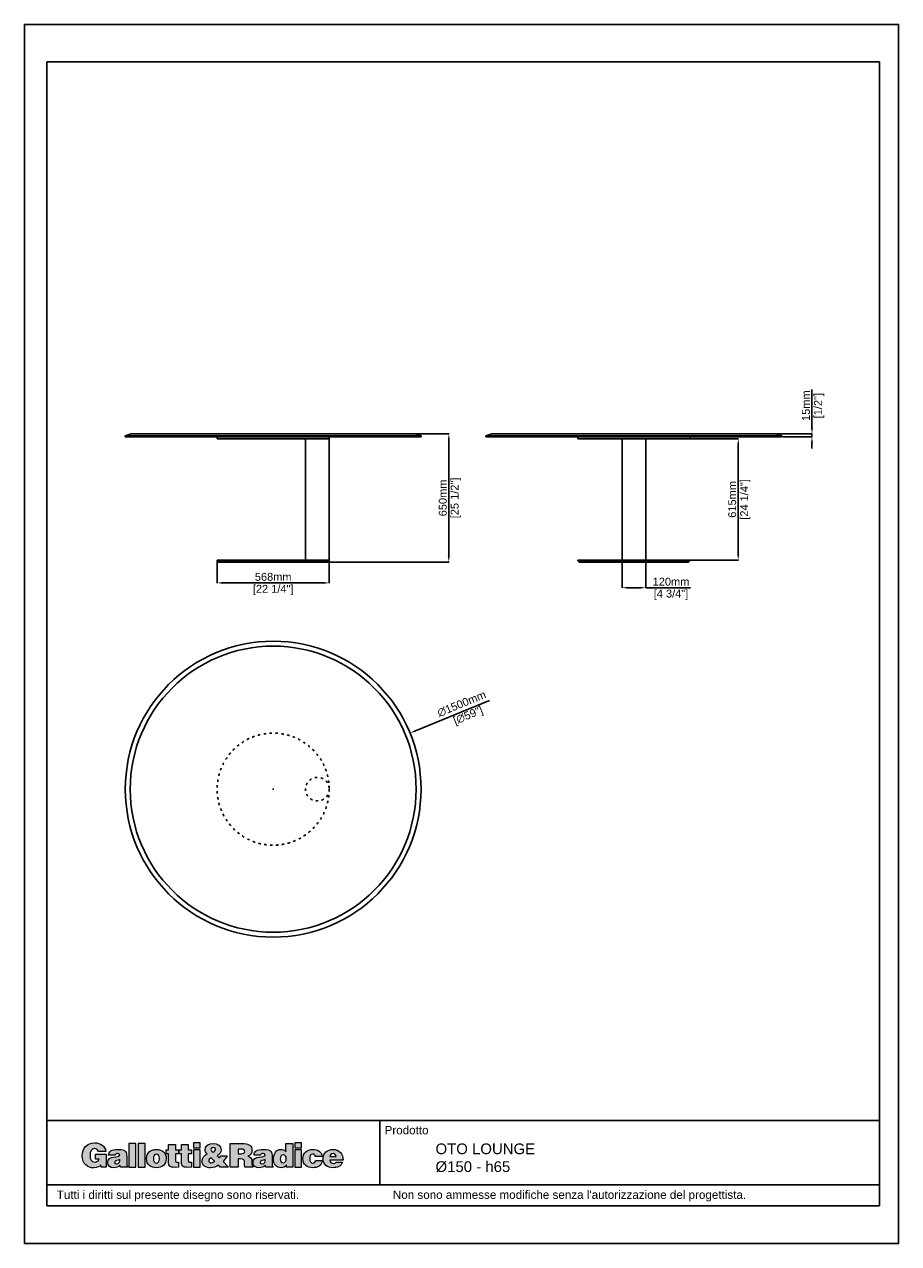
# Model space of a CAD drawing. Header units: millimetres. Extents: x 26359 to 57681, y -662 to 5519.
# Tile 6 of 6: x 53247 to 57681, y -662 to 5519. Entities that reach past the tile are written whole.
import ezdxf

# ---------------------------------------------------------------- set-up
doc = ezdxf.new("R2010")
doc.units = ezdxf.units.MM
doc.linetypes.add('ACAD_ISO03W100', pattern=[30, 12, -18])
doc.layers.add('Livello 1', color=7, linetype='Continuous')
doc.layers.add('QUOTE', color=252, linetype='Continuous', lineweight=5)
doc.styles.get("Standard").update_dxf_attribs({"font": 'arial.ttf'})
doc.dimstyles.new('PRODOTTI', dxfattribs={"dimtxt": 40, "dimasz": 30, "dimexe": 1.25, "dimexo": 5, "dimgap": 10, "dimtad": 1, "dimzin": 12, "dimtxsty": 'Standard', "dimcen": 2.5, "dimclrd": 252, "dimclre": 252, "dimclrt": 252, "dimadec": 0, "dimazin": 3, "dimtfac": 1, "dimtmove": 0, "dimatfit": 3, "dimfxl": 1, "dimtfillclr": 134, "dimarcsym": 0})
doc.dimstyles.new('PRODOTTI_USA_grande', dxfattribs={"dimtxt": 40, "dimasz": 30, "dimexe": 1.25, "dimexo": 5, "dimgap": 10, "dimtad": 1, "dimzin": 12, "dimtxsty": 'Standard', "dimcen": 2.5, "dimclrd": 256, "dimclre": 256, "dimclrt": 256, "dimadec": 0, "dimazin": 3, "dimtfac": 1, "dimtmove": 0, "dimatfit": 3, "dimfxl": 1, "dimarcsym": 0})

# ---------------------------------------------------------------- blocks, each defined once
blk = doc.blocks.new('block 2')
at = {"layer": 'Livello 1', "true_color": 0x1c1c1b}
h = blk.add_hatch(color=250, dxfattribs=at)
h.dxf.hatch_style = 2
edge = h.paths.add_edge_path()
edge.add_spline(control_points=[(28.21, 149.09), (28.21, 149.09), (22.02, 149.09), (22.02, 149.09), (22.02, 149.09), (22.02, 146.1), (22.02, 146.1), (22.02, 146.1), (24.01, 146.1), (24.01, 146.1), (23.78, 145.14), (22.61, 144.51), (21.69, 144.51), (19.41, 144.51), (18.8, 146.29), (18.8, 148.24), (18.8, 150.68), (19.64, 152.29), (21.43, 152.29), (22.59, 152.29), (23.42, 151.67), (23.74, 150.54), (23.74, 150.54), (28.03, 150.54), (28.03, 150.54), (27.48, 153.93), (24.82, 155.66), (21.5, 155.66), (17.04, 155.66), (14.28, 152.63), (14.28, 148.22), (14.28, 143.42), (17.44, 141.14), (20.97, 141.14), (23.13, 141.14), (24.38, 141.94), (25.12, 142.82), (25.12, 142.82), (25.3, 141.46), (25.3, 141.46), (25.3, 141.46), (28.21, 141.46), (28.21, 141.46), (28.21, 141.46), (28.21, 149.09), (28.21, 149.09), (28.21, 149.09), (28.21, 149.09), (28.21, 149.09)], knot_values=[0, 0, 0, 0, 1, 1, 1, 2, 2, 2, 3, 3, 3, 4, 4, 4, 5, 5, 5, 6, 6, 6, 7, 7, 7, 8, 8, 8, 9, 9, 9, 10, 10, 10, 11, 11, 11, 12, 12, 12, 13, 13, 13, 14, 14, 14, 15, 15, 15, 16, 16, 16, 16], degree=3, periodic=0)
edge = h.paths.add_edge_path()
edge.add_spline(control_points=[(40.61, 141.5), (40.61, 141.5), (40.61, 141.69), (40.61, 141.69), (40.1, 142.11), (40.08, 142.4), (40.08, 142.98), (40.08, 142.98), (40.08, 147.67), (40.08, 147.67), (40.08, 150.06), (39.79, 151.83), (35.04, 151.83), (31.07, 151.83), (29.56, 150.58), (29.56, 148.45), (29.56, 148.45), (33.39, 148.45), (33.39, 148.45), (33.49, 149.32), (34.23, 149.43), (34.79, 149.43), (35.21, 149.43), (36.09, 149.34), (36.09, 148.61), (36.09, 146.73), (28.95, 148.8), (28.95, 144.24), (28.95, 142.15), (30.63, 141.21), (32.53, 141.21), (34.02, 141.21), (35.17, 141.52), (36.3, 142.57), (36.3, 142.57), (36.49, 141.5), (36.49, 141.5), (36.49, 141.5), (40.61, 141.5), (40.61, 141.5), (40.61, 141.5), (40.61, 141.5), (40.61, 141.5)], knot_values=[0, 0, 0, 0, 1, 1, 1, 2, 2, 2, 3, 3, 3, 4, 4, 4, 5, 5, 5, 6, 6, 6, 7, 7, 7, 8, 8, 8, 9, 9, 9, 10, 10, 10, 11, 11, 11, 12, 12, 12, 13, 13, 13, 14, 14, 14, 14], degree=3, periodic=0)
edge = h.paths.add_edge_path()
edge.add_spline(control_points=[(34.33, 143.47), (33.54, 143.47), (33.06, 143.82), (33.06, 144.32), (33.06, 145.62), (34.79, 145.31), (36.09, 145.94), (36.19, 144.57), (35.73, 143.47), (34.33, 143.47), (34.33, 143.47), (34.33, 143.47), (34.33, 143.47)], knot_values=[0, 0, 0, 0, 1, 1, 1, 2, 2, 2, 3, 3, 3, 4, 4, 4, 4], degree=3, periodic=0)
h.paths.add_polyline_path([(45.4, 141.5), (45.4, 155.29), (41.41, 155.29), (41.41, 141.5)])
h.paths.add_polyline_path([(50.75, 141.5), (50.75, 155.29), (46.77, 155.29), (46.77, 141.5)])
edge = h.paths.add_edge_path()
edge.add_spline(control_points=[(57.35, 149.14), (58.38, 149.2), (59.04, 148.09), (59.04, 146.62), (59.04, 144.72), (58.38, 143.89), (57.31, 143.89), (56.3, 143.89), (55.59, 144.72), (55.59, 146.62), (55.59, 147.75), (55.99, 149.14), (57.35, 149.14), (57.35, 149.14), (57.35, 149.14), (57.35, 149.14)], knot_values=[0, 0, 0, 0, 1, 1, 1, 2, 2, 2, 3, 3, 3, 4, 4, 4, 5, 5, 5, 5], degree=3, periodic=0)
edge = h.paths.add_edge_path()
edge.add_spline(control_points=[(51.6, 146.4), (51.6, 142.98), (54.09, 141.21), (57.31, 141.21), (60.53, 141.21), (63.02, 142.94), (63.02, 146.62), (63.02, 149.74), (60.84, 151.83), (57.29, 151.83), (53.9, 151.83), (51.6, 149.89), (51.6, 146.4), (51.6, 146.4), (51.6, 146.4), (51.6, 146.4)], knot_values=[0, 0, 0, 0, 1, 1, 1, 2, 2, 2, 3, 3, 3, 4, 4, 4, 5, 5, 5, 5], degree=3, periodic=0)
edge = h.paths.add_edge_path()
edge.add_spline(control_points=[(70.24, 144.35), (70.24, 144.35), (69.61, 144.35), (69.61, 144.35), (68.5, 144.35), (68.36, 144.68), (68.36, 145.6), (68.36, 145.6), (68.36, 149.24), (68.36, 149.24), (68.36, 149.24), (70.28, 149.24), (70.28, 149.24), (70.28, 149.24), (70.28, 151.54), (70.28, 151.54), (70.28, 151.54), (68.36, 151.54), (68.36, 151.54), (68.36, 151.54), (68.36, 154.66), (68.36, 154.66), (68.36, 154.66), (64.43, 154.66), (64.43, 154.66), (64.43, 154.66), (64.43, 151.54), (64.43, 151.54), (64.43, 151.54), (62.96, 151.54), (62.96, 151.54), (62.96, 151.54), (62.96, 149.24), (62.96, 149.24), (62.96, 149.24), (64.38, 149.24), (64.38, 149.24), (64.38, 149.24), (64.38, 145.04), (64.38, 145.04), (64.38, 141.58), (65.01, 141.21), (70.24, 141.5), (70.24, 141.5), (70.24, 144.35), (70.24, 144.35), (70.24, 144.35), (70.24, 144.35), (70.24, 144.35)], knot_values=[0, 0, 0, 0, 1, 1, 1, 2, 2, 2, 3, 3, 3, 4, 4, 4, 5, 5, 5, 6, 6, 6, 7, 7, 7, 8, 8, 8, 9, 9, 9, 10, 10, 10, 11, 11, 11, 12, 12, 12, 13, 13, 13, 14, 14, 14, 15, 15, 15, 16, 16, 16, 16], degree=3, periodic=0)
edge = h.paths.add_edge_path()
edge.add_spline(control_points=[(77.72, 144.35), (77.72, 144.35), (77.09, 144.35), (77.09, 144.35), (75.98, 144.35), (75.85, 144.68), (75.85, 145.6), (75.85, 145.6), (75.85, 149.24), (75.85, 149.24), (75.85, 149.24), (77.76, 149.24), (77.76, 149.24), (77.76, 149.24), (77.76, 151.54), (77.76, 151.54), (77.76, 151.54), (75.85, 151.54), (75.85, 151.54), (75.85, 151.54), (75.85, 154.66), (75.85, 154.66), (75.85, 154.66), (71.92, 154.66), (71.92, 154.66), (71.92, 154.66), (71.92, 151.54), (71.92, 151.54), (71.92, 151.54), (70.44, 151.54), (70.44, 151.54), (70.44, 151.54), (70.44, 149.24), (70.44, 149.24), (70.44, 149.24), (71.86, 149.24), (71.86, 149.24), (71.86, 149.24), (71.86, 145.04), (71.86, 145.04), (71.86, 141.58), (72.49, 141.21), (77.72, 141.5), (77.72, 141.5), (77.72, 144.35), (77.72, 144.35), (77.72, 144.35), (77.72, 144.35), (77.72, 144.35)], knot_values=[0, 0, 0, 0, 1, 1, 1, 2, 2, 2, 3, 3, 3, 4, 4, 4, 5, 5, 5, 6, 6, 6, 7, 7, 7, 8, 8, 8, 9, 9, 9, 10, 10, 10, 11, 11, 11, 12, 12, 12, 13, 13, 13, 14, 14, 14, 15, 15, 15, 16, 16, 16, 16], degree=3, periodic=0)
h.paths.add_polyline_path([(82.83, 141.5), (82.83, 151.54), (78.85, 151.54), (78.85, 141.5)])
h.paths.add_polyline_path([(78.85, 152.82), (82.83, 152.82), (82.83, 155.66), (78.85, 155.66)])
edge = h.paths.add_edge_path()
edge.add_spline(control_points=[(90.37, 152.9), (90.81, 152.9), (91.36, 152.71), (91.56, 152.29), (91.9, 151.16), (91.1, 150.68), (90.2, 150.26), (89.54, 150.7), (89.03, 151.17), (89.03, 151.86), (89.03, 152.63), (89.7, 152.9), (90.37, 152.9), (90.37, 152.9), (90.37, 152.9), (90.37, 152.9)], knot_values=[0, 0, 0, 0, 1, 1, 1, 2, 2, 2, 3, 3, 3, 4, 4, 4, 5, 5, 5, 5], degree=3, periodic=0)
edge = h.paths.add_edge_path()
edge.add_spline(control_points=[(94.39, 141.5), (94.39, 141.5), (99.18, 141.5), (99.18, 141.5), (99.18, 141.5), (96.04, 144.74), (96.04, 144.74), (96.98, 145.73), (97.72, 146.88), (98.36, 148.09), (98.36, 148.09), (94.72, 148.09), (94.72, 148.09), (94.49, 147.65), (94.2, 147.27), (93.82, 146.94), (93.82, 146.94), (92.63, 148.17), (92.63, 148.17), (94.03, 148.93), (94.87, 150.01), (94.87, 151.65), (94.87, 153.88), (92.82, 155.29), (90.27, 155.29), (88.09, 155.29), (85.58, 154.43), (85.58, 151.85), (85.58, 150.77), (86.06, 150.01), (86.77, 149.26), (85.02, 148.38), (83.87, 147), (83.87, 144.97), (83.87, 142.3), (86.21, 141.14), (88.74, 141.14), (90.54, 141.14), (92.38, 141.88), (93.3, 142.67), (93.3, 142.67), (94.39, 141.5), (94.39, 141.5), (94.39, 141.5), (94.39, 141.5), (94.39, 141.5)], knot_values=[0, 0, 0, 0, 1, 1, 1, 2, 2, 2, 3, 3, 3, 4, 4, 4, 5, 5, 5, 6, 6, 6, 7, 7, 7, 8, 8, 8, 9, 9, 9, 10, 10, 10, 11, 11, 11, 12, 12, 12, 13, 13, 13, 14, 14, 14, 15, 15, 15, 15], degree=3, periodic=0)
edge = h.paths.add_edge_path()
edge.add_spline(control_points=[(90.98, 145.1), (91.23, 144.83), (91.13, 144.89), (90.58, 144.57), (90.2, 144.34), (89.49, 144.07), (89.05, 144.07), (88.26, 144.07), (87.7, 144.51), (87.7, 145.33), (87.7, 146.12), (88.45, 146.6), (89.2, 146.98), (89.2, 146.98), (90.98, 145.1), (90.98, 145.1), (90.98, 145.1), (90.98, 145.1), (90.98, 145.1)], knot_values=[0, 0, 0, 0, 1, 1, 1, 2, 2, 2, 3, 3, 3, 4, 4, 4, 5, 5, 5, 6, 6, 6, 6], degree=3, periodic=0)
edge = h.paths.add_edge_path()
edge.add_spline(control_points=[(104.71, 152.08), (104.71, 152.08), (106.82, 152.08), (106.82, 152.08), (107.87, 152.08), (108.64, 151.62), (108.64, 150.64), (108.64, 149.68), (107.89, 149.34), (106.49, 149.34), (106.49, 149.34), (104.71, 149.34), (104.71, 149.34), (104.71, 149.34), (104.71, 152.08), (104.71, 152.08), (104.71, 152.08), (104.71, 152.08), (104.71, 152.08)], knot_values=[0, 0, 0, 0, 1, 1, 1, 2, 2, 2, 3, 3, 3, 4, 4, 4, 5, 5, 5, 6, 6, 6, 6], degree=3, periodic=0)
edge = h.paths.add_edge_path()
edge.add_spline(control_points=[(106.09, 146.31), (108.2, 146.31), (108.5, 145.71), (108.5, 143.91), (108.5, 142.69), (108.62, 141.81), (108.73, 141.5), (108.73, 141.5), (113.31, 141.5), (113.31, 141.5), (113.31, 141.5), (113.31, 141.92), (113.31, 141.92), (112.78, 141.92), (112.83, 142.53), (112.83, 144.34), (112.83, 147.11), (111.95, 147.46), (110.5, 147.99), (112.11, 148.44), (112.82, 149.78), (112.82, 151.37), (112.82, 154.05), (111.3, 155.29), (106.7, 155.29), (106.7, 155.29), (100.19, 155.29), (100.19, 155.29), (100.19, 155.29), (100.19, 141.5), (100.19, 141.5), (100.19, 141.5), (104.71, 141.5), (104.71, 141.5), (104.71, 141.5), (104.71, 146.31), (104.71, 146.31), (104.71, 146.31), (106.09, 146.31), (106.09, 146.31), (106.09, 146.31), (106.09, 146.31), (106.09, 146.31)], knot_values=[0, 0, 0, 0, 1, 1, 1, 2, 2, 2, 3, 3, 3, 4, 4, 4, 5, 5, 5, 6, 6, 6, 7, 7, 7, 8, 8, 8, 9, 9, 9, 10, 10, 10, 11, 11, 11, 12, 12, 12, 13, 13, 13, 14, 14, 14, 14], degree=3, periodic=0)
edge = h.paths.add_edge_path()
edge.add_spline(control_points=[(125.05, 141.5), (125.05, 141.5), (125.05, 141.69), (125.05, 141.69), (124.53, 142.11), (124.51, 142.4), (124.51, 142.98), (124.51, 142.98), (124.51, 147.67), (124.51, 147.67), (124.51, 150.06), (124.23, 151.83), (119.48, 151.83), (115.51, 151.83), (114, 150.58), (114, 148.45), (114, 148.45), (117.83, 148.45), (117.83, 148.45), (117.92, 149.32), (118.67, 149.43), (119.23, 149.43), (119.65, 149.43), (120.53, 149.34), (120.53, 148.61), (120.53, 146.73), (113.38, 148.8), (113.38, 144.24), (113.38, 142.15), (115.07, 141.21), (116.97, 141.21), (118.46, 141.21), (119.61, 141.52), (120.74, 142.57), (120.74, 142.57), (120.93, 141.5), (120.93, 141.5), (120.93, 141.5), (125.05, 141.5), (125.05, 141.5), (125.05, 141.5), (125.05, 141.5), (125.05, 141.5)], knot_values=[0, 0, 0, 0, 1, 1, 1, 2, 2, 2, 3, 3, 3, 4, 4, 4, 5, 5, 5, 6, 6, 6, 7, 7, 7, 8, 8, 8, 9, 9, 9, 10, 10, 10, 11, 11, 11, 12, 12, 12, 13, 13, 13, 14, 14, 14, 14], degree=3, periodic=0)
edge = h.paths.add_edge_path()
edge.add_spline(control_points=[(118.77, 143.47), (117.98, 143.47), (117.5, 143.82), (117.5, 144.32), (117.5, 145.62), (119.23, 145.31), (120.53, 145.94), (120.62, 144.57), (120.16, 143.47), (118.77, 143.47), (118.77, 143.47), (118.77, 143.47), (118.77, 143.47)], knot_values=[0, 0, 0, 0, 1, 1, 1, 2, 2, 2, 3, 3, 3, 4, 4, 4, 4], degree=3, periodic=0)
edge = h.paths.add_edge_path()
edge.add_spline(control_points=[(136.52, 141.5), (136.52, 141.5), (136.52, 155.29), (136.52, 155.29), (136.52, 155.29), (132.54, 155.29), (132.54, 155.29), (132.54, 155.29), (132.54, 150.52), (132.54, 150.52), (131.69, 151.52), (130.81, 151.83), (129.55, 151.83), (127.15, 151.83), (125.3, 149.66), (125.3, 146.33), (125.3, 143.49), (126.83, 141.21), (129.86, 141.21), (131.14, 141.21), (132, 141.62), (132.94, 142.84), (132.94, 142.84), (132.94, 141.5), (132.94, 141.5), (132.94, 141.5), (136.52, 141.5), (136.52, 141.5), (136.52, 141.5), (136.52, 141.5), (136.52, 141.5)], knot_values=[0, 0, 0, 0, 1, 1, 1, 2, 2, 2, 3, 3, 3, 4, 4, 4, 5, 5, 5, 6, 6, 6, 7, 7, 7, 8, 8, 8, 9, 9, 9, 10, 10, 10, 10], degree=3, periodic=0)
edge = h.paths.add_edge_path()
edge.add_spline(control_points=[(130.85, 144.09), (129.55, 144.09), (129.28, 145.31), (129.28, 146.37), (129.28, 147.48), (129.64, 148.74), (130.97, 148.74), (132.29, 148.74), (132.67, 147.53), (132.67, 146.42), (132.67, 145.25), (132.23, 144.09), (130.85, 144.09), (130.85, 144.09), (130.85, 144.09), (130.85, 144.09)], knot_values=[0, 0, 0, 0, 1, 1, 1, 2, 2, 2, 3, 3, 3, 4, 4, 4, 5, 5, 5, 5], degree=3, periodic=0)
h.paths.add_polyline_path([(141.59, 141.5), (141.59, 151.54), (137.61, 151.54), (137.61, 141.5)])
h.paths.add_polyline_path([(137.61, 152.82), (141.59, 152.82), (141.59, 155.66), (137.61, 155.66)])
edge = h.paths.add_edge_path()
edge.add_spline(control_points=[(153.62, 147.71), (153.33, 150.68), (150.8, 151.83), (148.12, 151.83), (144.8, 151.83), (142.39, 149.85), (142.39, 146.42), (142.39, 143.03), (144.88, 141.21), (148.12, 141.21), (150.9, 141.21), (153.35, 142.34), (153.69, 145.39), (153.69, 145.39), (149.67, 145.39), (149.67, 145.39), (149.55, 144.6), (149.15, 143.89), (148.12, 143.89), (146.95, 143.89), (146.37, 144.89), (146.37, 146.4), (146.37, 147.59), (146.62, 149.14), (148.12, 149.14), (148.56, 149.14), (148.9, 149.01), (149.15, 148.74), (149.4, 148.49), (149.55, 148.15), (149.57, 147.71), (149.57, 147.71), (153.62, 147.71), (153.62, 147.71), (153.62, 147.71), (153.62, 147.71), (153.62, 147.71)], knot_values=[0, 0, 0, 0, 1, 1, 1, 2, 2, 2, 3, 3, 3, 4, 4, 4, 5, 5, 5, 6, 6, 6, 7, 7, 7, 8, 8, 8, 9, 9, 9, 10, 10, 10, 11, 11, 11, 12, 12, 12, 12], degree=3, periodic=0)
edge = h.paths.add_edge_path()
edge.add_spline(control_points=[(158.11, 147.65), (158.11, 148.72), (158.78, 149.39), (159.97, 149.39), (160.91, 149.39), (161.73, 148.57), (161.73, 147.65), (161.73, 147.65), (158.11, 147.65), (158.11, 147.65), (158.11, 147.65), (158.11, 147.65), (158.11, 147.65)], knot_values=[0, 0, 0, 0, 1, 1, 1, 2, 2, 2, 3, 3, 3, 4, 4, 4, 4], degree=3, periodic=0)
edge = h.paths.add_edge_path()
edge.add_spline(control_points=[(165.72, 145.62), (165.78, 149.26), (163.54, 151.83), (159.82, 151.83), (156.6, 151.83), (154.13, 149.72), (154.13, 146.42), (154.13, 143.05), (156.62, 141.21), (159.84, 141.21), (162.18, 141.21), (164.7, 142.04), (165.39, 144.53), (165.39, 144.53), (161.58, 144.53), (161.58, 144.53), (161.29, 143.93), (160.72, 143.65), (160.09, 143.65), (159.03, 143.65), (158.11, 144.43), (158.11, 145.62), (158.11, 145.62), (165.72, 145.62), (165.72, 145.62), (165.72, 145.62), (165.72, 145.62), (165.72, 145.62)], knot_values=[0, 0, 0, 0, 1, 1, 1, 2, 2, 2, 3, 3, 3, 4, 4, 4, 5, 5, 5, 6, 6, 6, 7, 7, 7, 8, 8, 8, 9, 9, 9, 9], degree=3, periodic=0)
at = {"layer": 'Livello 1', "lineweight": 0}
for points in [[(45.4, 141.5), (45.4, 155.29), (41.41, 155.29), (41.41, 141.5), (45.4, 141.5), (45.4, 141.5)], [(50.75, 141.5), (50.75, 155.29), (46.77, 155.29), (46.77, 141.5), (50.75, 141.5), (50.75, 141.5)], [(78.85, 152.82), (82.83, 152.82), (82.83, 155.66), (78.85, 155.66), (78.85, 152.82), (78.85, 152.82)], [(82.83, 141.5), (82.83, 151.54), (78.85, 151.54), (78.85, 141.5), (82.83, 141.5), (82.83, 141.5)], [(137.61, 152.82), (141.59, 152.82), (141.59, 155.66), (137.61, 155.66), (137.61, 152.82), (137.61, 152.82)], [(141.59, 141.5), (141.59, 151.54), (137.61, 151.54), (137.61, 141.5), (141.59, 141.5), (141.59, 141.5)]]:
    blk.add_lwpolyline(points, dxfattribs=at)
for points, knots in [([(28.21, 149.09), (28.21, 149.09), (22.02, 149.09), (22.02, 149.09), (22.02, 149.09), (22.02, 146.1), (22.02, 146.1), (22.02, 146.1), (24.01, 146.1), (24.01, 146.1), (23.78, 145.14), (22.61, 144.51), (21.69, 144.51), (19.41, 144.51), (18.8, 146.29), (18.8, 148.24), (18.8, 150.68), (19.64, 152.29), (21.43, 152.29), (22.59, 152.29), (23.42, 151.67), (23.74, 150.54), (23.74, 150.54), (28.03, 150.54), (28.03, 150.54), (27.48, 153.93), (24.82, 155.66), (21.5, 155.66), (17.04, 155.66), (14.28, 152.63), (14.28, 148.22), (14.28, 143.42), (17.44, 141.14), (20.97, 141.14), (23.13, 141.14), (24.38, 141.94), (25.12, 142.82), (25.12, 142.82), (25.3, 141.46), (25.3, 141.46), (25.3, 141.46), (28.21, 141.46), (28.21, 141.46), (28.21, 141.46), (28.21, 149.09), (28.21, 149.09), (28.21, 149.09), (28.21, 149.09), (28.21, 149.09)], [0, 0, 0, 0, 1, 1, 1, 2, 2, 2, 3, 3, 3, 4, 4, 4, 5, 5, 5, 6, 6, 6, 7, 7, 7, 8, 8, 8, 9, 9, 9, 10, 10, 10, 11, 11, 11, 12, 12, 12, 13, 13, 13, 14, 14, 14, 15, 15, 15, 16, 16, 16, 16]), ([(40.61, 141.5), (40.61, 141.5), (40.61, 141.69), (40.61, 141.69), (40.1, 142.11), (40.08, 142.4), (40.08, 142.98), (40.08, 142.98), (40.08, 147.67), (40.08, 147.67), (40.08, 150.06), (39.79, 151.83), (35.04, 151.83), (31.07, 151.83), (29.56, 150.58), (29.56, 148.45), (29.56, 148.45), (33.39, 148.45), (33.39, 148.45), (33.49, 149.32), (34.23, 149.43), (34.79, 149.43), (35.21, 149.43), (36.09, 149.34), (36.09, 148.61), (36.09, 146.73), (28.95, 148.8), (28.95, 144.24), (28.95, 142.15), (30.63, 141.21), (32.53, 141.21), (34.02, 141.21), (35.17, 141.52), (36.3, 142.57), (36.3, 142.57), (36.49, 141.5), (36.49, 141.5), (36.49, 141.5), (40.61, 141.5), (40.61, 141.5), (40.61, 141.5), (40.61, 141.5), (40.61, 141.5)], [0, 0, 0, 0, 1, 1, 1, 2, 2, 2, 3, 3, 3, 4, 4, 4, 5, 5, 5, 6, 6, 6, 7, 7, 7, 8, 8, 8, 9, 9, 9, 10, 10, 10, 11, 11, 11, 12, 12, 12, 13, 13, 13, 14, 14, 14, 14]), ([(51.6, 146.4), (51.6, 142.98), (54.09, 141.21), (57.31, 141.21), (60.53, 141.21), (63.02, 142.94), (63.02, 146.62), (63.02, 149.74), (60.84, 151.83), (57.29, 151.83), (53.9, 151.83), (51.6, 149.89), (51.6, 146.4), (51.6, 146.4), (51.6, 146.4), (51.6, 146.4)], [0, 0, 0, 0, 1, 1, 1, 2, 2, 2, 3, 3, 3, 4, 4, 4, 5, 5, 5, 5]), ([(57.35, 149.14), (58.38, 149.2), (59.04, 148.09), (59.04, 146.62), (59.04, 144.72), (58.38, 143.89), (57.31, 143.89), (56.3, 143.89), (55.59, 144.72), (55.59, 146.62), (55.59, 147.75), (55.99, 149.14), (57.35, 149.14), (57.35, 149.14), (57.35, 149.14), (57.35, 149.14)], [0, 0, 0, 0, 1, 1, 1, 2, 2, 2, 3, 3, 3, 4, 4, 4, 5, 5, 5, 5]), ([(70.24, 144.35), (70.24, 144.35), (69.61, 144.35), (69.61, 144.35), (68.5, 144.35), (68.36, 144.68), (68.36, 145.6), (68.36, 145.6), (68.36, 149.24), (68.36, 149.24), (68.36, 149.24), (70.28, 149.24), (70.28, 149.24), (70.28, 149.24), (70.28, 151.54), (70.28, 151.54), (70.28, 151.54), (68.36, 151.54), (68.36, 151.54), (68.36, 151.54), (68.36, 154.66), (68.36, 154.66), (68.36, 154.66), (64.43, 154.66), (64.43, 154.66), (64.43, 154.66), (64.43, 151.54), (64.43, 151.54), (64.43, 151.54), (62.96, 151.54), (62.96, 151.54), (62.96, 151.54), (62.96, 149.24), (62.96, 149.24), (62.96, 149.24), (64.38, 149.24), (64.38, 149.24), (64.38, 149.24), (64.38, 145.04), (64.38, 145.04), (64.38, 141.58), (65.01, 141.21), (70.24, 141.5), (70.24, 141.5), (70.24, 144.35), (70.24, 144.35), (70.24, 144.35), (70.24, 144.35), (70.24, 144.35)], [0, 0, 0, 0, 1, 1, 1, 2, 2, 2, 3, 3, 3, 4, 4, 4, 5, 5, 5, 6, 6, 6, 7, 7, 7, 8, 8, 8, 9, 9, 9, 10, 10, 10, 11, 11, 11, 12, 12, 12, 13, 13, 13, 14, 14, 14, 15, 15, 15, 16, 16, 16, 16]), ([(77.72, 144.35), (77.72, 144.35), (77.09, 144.35), (77.09, 144.35), (75.98, 144.35), (75.85, 144.68), (75.85, 145.6), (75.85, 145.6), (75.85, 149.24), (75.85, 149.24), (75.85, 149.24), (77.76, 149.24), (77.76, 149.24), (77.76, 149.24), (77.76, 151.54), (77.76, 151.54), (77.76, 151.54), (75.85, 151.54), (75.85, 151.54), (75.85, 151.54), (75.85, 154.66), (75.85, 154.66), (75.85, 154.66), (71.92, 154.66), (71.92, 154.66), (71.92, 154.66), (71.92, 151.54), (71.92, 151.54), (71.92, 151.54), (70.44, 151.54), (70.44, 151.54), (70.44, 151.54), (70.44, 149.24), (70.44, 149.24), (70.44, 149.24), (71.86, 149.24), (71.86, 149.24), (71.86, 149.24), (71.86, 145.04), (71.86, 145.04), (71.86, 141.58), (72.49, 141.21), (77.72, 141.5), (77.72, 141.5), (77.72, 144.35), (77.72, 144.35), (77.72, 144.35), (77.72, 144.35), (77.72, 144.35)], [0, 0, 0, 0, 1, 1, 1, 2, 2, 2, 3, 3, 3, 4, 4, 4, 5, 5, 5, 6, 6, 6, 7, 7, 7, 8, 8, 8, 9, 9, 9, 10, 10, 10, 11, 11, 11, 12, 12, 12, 13, 13, 13, 14, 14, 14, 15, 15, 15, 16, 16, 16, 16]), ([(94.39, 141.5), (94.39, 141.5), (99.18, 141.5), (99.18, 141.5), (99.18, 141.5), (96.04, 144.74), (96.04, 144.74), (96.98, 145.73), (97.72, 146.88), (98.36, 148.09), (98.36, 148.09), (94.72, 148.09), (94.72, 148.09), (94.49, 147.65), (94.2, 147.27), (93.82, 146.94), (93.82, 146.94), (92.63, 148.17), (92.63, 148.17), (94.03, 148.93), (94.87, 150.01), (94.87, 151.65), (94.87, 153.88), (92.82, 155.29), (90.27, 155.29), (88.09, 155.29), (85.58, 154.43), (85.58, 151.85), (85.58, 150.77), (86.06, 150.01), (86.77, 149.26), (85.02, 148.38), (83.87, 147), (83.87, 144.97), (83.87, 142.3), (86.21, 141.14), (88.74, 141.14), (90.54, 141.14), (92.38, 141.88), (93.3, 142.67), (93.3, 142.67), (94.39, 141.5), (94.39, 141.5), (94.39, 141.5), (94.39, 141.5), (94.39, 141.5)], [0, 0, 0, 0, 1, 1, 1, 2, 2, 2, 3, 3, 3, 4, 4, 4, 5, 5, 5, 6, 6, 6, 7, 7, 7, 8, 8, 8, 9, 9, 9, 10, 10, 10, 11, 11, 11, 12, 12, 12, 13, 13, 13, 14, 14, 14, 15, 15, 15, 15]), ([(90.37, 152.9), (90.81, 152.9), (91.36, 152.71), (91.56, 152.29), (91.9, 151.16), (91.1, 150.68), (90.2, 150.26), (89.54, 150.7), (89.03, 151.17), (89.03, 151.86), (89.03, 152.63), (89.7, 152.9), (90.37, 152.9), (90.37, 152.9), (90.37, 152.9), (90.37, 152.9)], [0, 0, 0, 0, 1, 1, 1, 2, 2, 2, 3, 3, 3, 4, 4, 4, 5, 5, 5, 5]), ([(106.09, 146.31), (108.2, 146.31), (108.5, 145.71), (108.5, 143.91), (108.5, 142.69), (108.62, 141.81), (108.73, 141.5), (108.73, 141.5), (113.31, 141.5), (113.31, 141.5), (113.31, 141.5), (113.31, 141.92), (113.31, 141.92), (112.78, 141.92), (112.83, 142.53), (112.83, 144.34), (112.83, 147.11), (111.95, 147.46), (110.5, 147.99), (112.11, 148.44), (112.82, 149.78), (112.82, 151.37), (112.82, 154.05), (111.3, 155.29), (106.7, 155.29), (106.7, 155.29), (100.19, 155.29), (100.19, 155.29), (100.19, 155.29), (100.19, 141.5), (100.19, 141.5), (100.19, 141.5), (104.71, 141.5), (104.71, 141.5), (104.71, 141.5), (104.71, 146.31), (104.71, 146.31), (104.71, 146.31), (106.09, 146.31), (106.09, 146.31), (106.09, 146.31), (106.09, 146.31), (106.09, 146.31)], [0, 0, 0, 0, 1, 1, 1, 2, 2, 2, 3, 3, 3, 4, 4, 4, 5, 5, 5, 6, 6, 6, 7, 7, 7, 8, 8, 8, 9, 9, 9, 10, 10, 10, 11, 11, 11, 12, 12, 12, 13, 13, 13, 14, 14, 14, 14]), ([(104.71, 152.08), (104.71, 152.08), (106.82, 152.08), (106.82, 152.08), (107.87, 152.08), (108.64, 151.62), (108.64, 150.64), (108.64, 149.68), (107.89, 149.34), (106.49, 149.34), (106.49, 149.34), (104.71, 149.34), (104.71, 149.34), (104.71, 149.34), (104.71, 152.08), (104.71, 152.08), (104.71, 152.08), (104.71, 152.08), (104.71, 152.08)], [0, 0, 0, 0, 1, 1, 1, 2, 2, 2, 3, 3, 3, 4, 4, 4, 5, 5, 5, 6, 6, 6, 6]), ([(125.05, 141.5), (125.05, 141.5), (125.05, 141.69), (125.05, 141.69), (124.53, 142.11), (124.51, 142.4), (124.51, 142.98), (124.51, 142.98), (124.51, 147.67), (124.51, 147.67), (124.51, 150.06), (124.23, 151.83), (119.48, 151.83), (115.51, 151.83), (114, 150.58), (114, 148.45), (114, 148.45), (117.83, 148.45), (117.83, 148.45), (117.92, 149.32), (118.67, 149.43), (119.23, 149.43), (119.65, 149.43), (120.53, 149.34), (120.53, 148.61), (120.53, 146.73), (113.38, 148.8), (113.38, 144.24), (113.38, 142.15), (115.07, 141.21), (116.97, 141.21), (118.46, 141.21), (119.61, 141.52), (120.74, 142.57), (120.74, 142.57), (120.93, 141.5), (120.93, 141.5), (120.93, 141.5), (125.05, 141.5), (125.05, 141.5), (125.05, 141.5), (125.05, 141.5), (125.05, 141.5)], [0, 0, 0, 0, 1, 1, 1, 2, 2, 2, 3, 3, 3, 4, 4, 4, 5, 5, 5, 6, 6, 6, 7, 7, 7, 8, 8, 8, 9, 9, 9, 10, 10, 10, 11, 11, 11, 12, 12, 12, 13, 13, 13, 14, 14, 14, 14]), ([(136.52, 141.5), (136.52, 141.5), (136.52, 155.29), (136.52, 155.29), (136.52, 155.29), (132.54, 155.29), (132.54, 155.29), (132.54, 155.29), (132.54, 150.52), (132.54, 150.52), (131.69, 151.52), (130.81, 151.83), (129.55, 151.83), (127.15, 151.83), (125.3, 149.66), (125.3, 146.33), (125.3, 143.49), (126.83, 141.21), (129.86, 141.21), (131.14, 141.21), (132, 141.62), (132.94, 142.84), (132.94, 142.84), (132.94, 141.5), (132.94, 141.5), (132.94, 141.5), (136.52, 141.5), (136.52, 141.5), (136.52, 141.5), (136.52, 141.5), (136.52, 141.5)], [0, 0, 0, 0, 1, 1, 1, 2, 2, 2, 3, 3, 3, 4, 4, 4, 5, 5, 5, 6, 6, 6, 7, 7, 7, 8, 8, 8, 9, 9, 9, 10, 10, 10, 10]), ([(130.85, 144.09), (129.55, 144.09), (129.28, 145.31), (129.28, 146.37), (129.28, 147.48), (129.64, 148.74), (130.97, 148.74), (132.29, 148.74), (132.67, 147.53), (132.67, 146.42), (132.67, 145.25), (132.23, 144.09), (130.85, 144.09), (130.85, 144.09), (130.85, 144.09), (130.85, 144.09)], [0, 0, 0, 0, 1, 1, 1, 2, 2, 2, 3, 3, 3, 4, 4, 4, 5, 5, 5, 5]), ([(153.62, 147.71), (153.33, 150.68), (150.8, 151.83), (148.12, 151.83), (144.8, 151.83), (142.39, 149.85), (142.39, 146.42), (142.39, 143.03), (144.88, 141.21), (148.12, 141.21), (150.9, 141.21), (153.35, 142.34), (153.69, 145.39), (153.69, 145.39), (149.67, 145.39), (149.67, 145.39), (149.55, 144.6), (149.15, 143.89), (148.12, 143.89), (146.95, 143.89), (146.37, 144.89), (146.37, 146.4), (146.37, 147.59), (146.62, 149.14), (148.12, 149.14), (148.56, 149.14), (148.9, 149.01), (149.15, 148.74), (149.4, 148.49), (149.55, 148.15), (149.57, 147.71), (149.57, 147.71), (153.62, 147.71), (153.62, 147.71), (153.62, 147.71), (153.62, 147.71), (153.62, 147.71)], [0, 0, 0, 0, 1, 1, 1, 2, 2, 2, 3, 3, 3, 4, 4, 4, 5, 5, 5, 6, 6, 6, 7, 7, 7, 8, 8, 8, 9, 9, 9, 10, 10, 10, 11, 11, 11, 12, 12, 12, 12]), ([(165.72, 145.62), (165.78, 149.26), (163.54, 151.83), (159.82, 151.83), (156.6, 151.83), (154.13, 149.72), (154.13, 146.42), (154.13, 143.05), (156.62, 141.21), (159.84, 141.21), (162.18, 141.21), (164.7, 142.04), (165.39, 144.53), (165.39, 144.53), (161.58, 144.53), (161.58, 144.53), (161.29, 143.93), (160.72, 143.65), (160.09, 143.65), (159.03, 143.65), (158.11, 144.43), (158.11, 145.62), (158.11, 145.62), (165.72, 145.62), (165.72, 145.62), (165.72, 145.62), (165.72, 145.62), (165.72, 145.62)], [0, 0, 0, 0, 1, 1, 1, 2, 2, 2, 3, 3, 3, 4, 4, 4, 5, 5, 5, 6, 6, 6, 7, 7, 7, 8, 8, 8, 9, 9, 9, 9]), ([(158.11, 147.65), (158.11, 148.72), (158.78, 149.39), (159.97, 149.39), (160.91, 149.39), (161.73, 148.57), (161.73, 147.65), (161.73, 147.65), (158.11, 147.65), (158.11, 147.65), (158.11, 147.65), (158.11, 147.65), (158.11, 147.65)], [0, 0, 0, 0, 1, 1, 1, 2, 2, 2, 3, 3, 3, 4, 4, 4, 4]), ([(34.33, 143.47), (33.54, 143.47), (33.06, 143.82), (33.06, 144.32), (33.06, 145.62), (34.79, 145.31), (36.09, 145.94), (36.19, 144.57), (35.73, 143.47), (34.33, 143.47), (34.33, 143.47), (34.33, 143.47), (34.33, 143.47)], [0, 0, 0, 0, 1, 1, 1, 2, 2, 2, 3, 3, 3, 4, 4, 4, 4]), ([(90.98, 145.1), (91.23, 144.83), (91.13, 144.89), (90.58, 144.57), (90.2, 144.34), (89.49, 144.07), (89.05, 144.07), (88.26, 144.07), (87.7, 144.51), (87.7, 145.33), (87.7, 146.12), (88.45, 146.6), (89.2, 146.98), (89.2, 146.98), (90.98, 145.1), (90.98, 145.1), (90.98, 145.1), (90.98, 145.1), (90.98, 145.1)], [0, 0, 0, 0, 1, 1, 1, 2, 2, 2, 3, 3, 3, 4, 4, 4, 5, 5, 5, 6, 6, 6, 6]), ([(118.77, 143.47), (117.98, 143.47), (117.5, 143.82), (117.5, 144.32), (117.5, 145.62), (119.23, 145.31), (120.53, 145.94), (120.62, 144.57), (120.16, 143.47), (118.77, 143.47), (118.77, 143.47), (118.77, 143.47), (118.77, 143.47)], [0, 0, 0, 0, 1, 1, 1, 2, 2, 2, 3, 3, 3, 4, 4, 4, 4])]:
    blk.add_open_spline(points, degree=3, knots=knots, dxfattribs=at)
blk = doc.blocks.new('*D13')
at = {"layer": 'Defpoints', "color": 0, "transparency": 16777216}
for p in [(55203.1, 1926.2), (53815.2, 1357.4)]:
    blk.add_point(p, dxfattribs=at)
at = {"layer": 'QUOTE', "lineweight": -2, "transparency": 16777216}
for p, q in [((55606.5, 2091.6), (55230.9, 1937.6)), ((54506.6, 1641.8), (54511.6, 1641.8)), ((54509.1, 1639.3), (54509.1, 1644.3))]:
    blk.add_line(p, q, dxfattribs=at)
at = {"layer": 'QUOTE', "transparency": 16777216}
blk.add_solid([(55229, 1942.2), (55232.8, 1933), (55203.1, 1926.2)], dxfattribs=at)
at = {"layer": 'QUOTE', "transparency": 16777216, "insert": (55479.3, 2039.4), "char_height": 40, "attachment_point": 5, "rotation": 22.28709}
blk.add_mtext('∅1500mm\\P [∅59"]', dxfattribs=at)
blk = doc.blocks.new('*D14')
at = {"layer": 'Defpoints', "color": 0, "transparency": 16777216}
for p in [(54225.1, 2801.6), (54793.1, 2803.1), (54793.1, 2687.3)]:
    blk.add_point(p, dxfattribs=at)
at = {"layer": 'QUOTE', "lineweight": -2, "transparency": 16777216}
for p, q in [((54225.1, 2796.6), (54225.1, 2686.1)), ((54793.1, 2798.1), (54793.1, 2686.1)), ((54255.1, 2687.3), (54763.1, 2687.3))]:
    blk.add_line(p, q, dxfattribs=at)
at = {"layer": 'QUOTE', "transparency": 16777216}
for points in [[(54255.1, 2692.3), (54255.1, 2682.3), (54225.1, 2687.3)], [(54763.1, 2692.3), (54763.1, 2682.3), (54793.1, 2687.3)]]:
    blk.add_solid(points, dxfattribs=at)
at = {"layer": 'QUOTE', "transparency": 16777216, "char_height": 40, "attachment_point": 5}
for s, insert in [('568mm', (54509.1, 2717.8)), ('[22 1/4"]', (54509.1, 2651.4))]:
    blk.add_mtext(s, dxfattribs=dict(at, insert=insert))
blk = doc.blocks.new('*D15')
at = {"layer": 'Defpoints', "color": 0, "transparency": 16777216}
for p in [(56398.3, 3418.1), (56867.6, 3418.1), (56398.3, 2803.1)]:
    blk.add_point(p, dxfattribs=at)
at = {"layer": 'QUOTE', "lineweight": -2, "transparency": 16777216}
for p, q in [((56403.3, 3418.1), (56868.8, 3418.1)), ((56867.6, 2833.1), (56867.6, 3388.1)), ((56403.3, 2803.1), (56868.8, 2803.1))]:
    blk.add_line(p, q, dxfattribs=at)
at = {"layer": 'QUOTE', "transparency": 16777216}
for points in [[(56862.6, 3388.1), (56872.6, 3388.1), (56867.6, 3418.1)], [(56862.6, 2833.1), (56872.6, 2833.1), (56867.6, 2803.1)]]:
    blk.add_solid(points, dxfattribs=at)
at = {"layer": 'QUOTE', "transparency": 16777216, "char_height": 40, "attachment_point": 5, "rotation": 90}
for s, insert in [('615mm', (56837.1, 3110.6)), ('[24 1/4"]', (56903.5, 3110.6))]:
    blk.add_mtext(s, dxfattribs=dict(at, insert=insert))
blk = doc.blocks.new('*D16')
at = {"color": 252, "lineweight": -2, "transparency": 16777216}
for p, q in [((57241.5, 3473.1), (57241.5, 3668.6)), ((57063.3, 3443.1), (57242.7, 3443.1)), ((57093.3, 3428.1), (57242.7, 3428.1)), ((57241.5, 3428.1), (57241.5, 3443.1)), ((57241.5, 3398.1), (57241.5, 3368.1))]:
    blk.add_line(p, q, dxfattribs=at)
at = {"color": 252, "transparency": 16777216}
for points in [[(57236.5, 3473.1), (57246.5, 3473.1), (57241.5, 3443.1)], [(57236.5, 3398.1), (57246.5, 3398.1), (57241.5, 3428.1)]]:
    blk.add_solid(points, dxfattribs=at)
at = {"layer": 'Defpoints', "color": 0, "transparency": 16777216}
for p in [(57058.3, 3443.1), (57088.3, 3428.1), (57241.5, 3443.1)]:
    blk.add_point(p, dxfattribs=at)
at = {"color": 252, "transparency": 16777216, "char_height": 40, "attachment_point": 5, "rotation": 90}
for s, insert in [('15mm', (57211, 3585.9)), ('[1/2"]', (57277.4, 3585.9))]:
    blk.add_mtext(s, dxfattribs=dict(at, insert=insert))
blk = doc.blocks.new('*D17')
at = {"layer": 'Defpoints', "color": 0, "transparency": 16777216}
for p in [(55229.1, 3443.1), (55399.6, 3443.1), (54786.1, 2793.1)]:
    blk.add_point(p, dxfattribs=at)
at = {"layer": 'QUOTE', "lineweight": -2, "transparency": 16777216}
for p, q in [((55234.1, 3443.1), (55400.8, 3443.1)), ((55399.6, 2823.1), (55399.6, 3413.1)), ((54791.1, 2793.1), (55400.8, 2793.1))]:
    blk.add_line(p, q, dxfattribs=at)
at = {"layer": 'QUOTE', "transparency": 16777216}
for points in [[(55394.6, 3413.1), (55404.6, 3413.1), (55399.6, 3443.1)], [(55394.6, 2823.1), (55404.6, 2823.1), (55399.6, 2793.1)]]:
    blk.add_solid(points, dxfattribs=at)
at = {"layer": 'QUOTE', "transparency": 16777216, "char_height": 40, "attachment_point": 5, "rotation": 90}
for s, insert in [('[25 1/2"]', (55435.5, 3118.1)), ('650mm', (55369.1, 3118.1))]:
    blk.add_mtext(s, dxfattribs=dict(at, insert=insert))
blk = doc.blocks.new('*D18')
at = {"layer": 'Defpoints', "color": 0, "transparency": 16777216}
for p in [(56278.3, 2803.1), (56398.3, 2803.1), (56398.3, 2663)]:
    blk.add_point(p, dxfattribs=at)
at = {"layer": 'QUOTE', "lineweight": -2, "transparency": 16777216}
for p, q in [((56278.3, 2798.1), (56278.3, 2661.8)), ((56398.3, 2798.1), (56398.3, 2661.8)), ((56308.3, 2663), (56368.3, 2663)), ((56398.3, 2663), (56624.9, 2663))]:
    blk.add_line(p, q, dxfattribs=at)
at = {"layer": 'QUOTE', "transparency": 16777216}
for points in [[(56308.3, 2668), (56308.3, 2658), (56278.3, 2663)], [(56368.3, 2668), (56368.3, 2658), (56398.3, 2663)]]:
    blk.add_solid(points, dxfattribs=at)
at = {"layer": 'QUOTE', "transparency": 16777216, "char_height": 40, "attachment_point": 5}
for s, insert in [('120mm', (56526.6, 2693.4)), ('[4 3/4"]', (56526.6, 2627.1))]:
    blk.add_mtext(s, dxfattribs=dict(at, insert=insert))

msp = doc.modelspace()

# ---------------------------------------------------------------- linework, layer by layer
for p, q in [((53759.143, 3432.078), (53789.143, 3443.078)), ((53759.143, 3428.078), (53759.143, 3432.078)), ((53759.143, 3432.078), (55259.143, 3432.078)), ((54225.143, 3428.078), (54793.143, 3428.078)), ((54225.143, 3418.078), (54225.143, 3428.078)), ((54225.143, 3418.078), (54793.143, 3418.078)), ((54793.143, 3418.078), (54793.143, 3428.078)), ((55259.143, 3432.078), (55229.143, 3443.078)), ((55259.143, 3428.078), (55259.143, 3432.078)), ((55588.267, 3432.078), (55618.267, 3443.078)), ((55588.267, 3428.078), (55588.267, 3432.078)), ((55588.267, 3432.078), (57088.267, 3432.078)), ((56054.267, 3428.078), (56622.267, 3428.078)), ((56054.267, 3418.078), (56054.267, 3428.078)), ((56054.267, 3418.078), (56622.267, 3418.078)), ((56622.267, 3418.078), (56622.267, 3428.078)), ((57088.267, 3432.078), (57058.267, 3443.078)), ((57088.267, 3428.078), (57088.267, 3432.078)), ((54225.143, 2800.078), (54225.143, 2803.078)), ((54225.143, 2803.078), (54793.143, 2803.078)), ((54225.143, 2800.078), (54232.143, 2793.078)), ((54225.143, 2800.078), (54793.143, 2800.078)), ((54509.143, 2793.078), (54232.143, 2793.078)), ((54786.143, 2793.078), (54509.143, 2793.078)), ((54793.143, 2800.078), (54786.143, 2793.078)), ((54793.143, 2803.078), (54793.143, 2803.078)), ((54793.143, 2800.078), (54793.143, 2803.078)), ((54793.143, 2803.078), (54793.143, 2800.078)), ((56054.267, 2800.078), (56054.267, 2803.078)), ((56054.267, 2803.078), (56622.267, 2803.078)), ((56054.267, 2800.078), (56061.267, 2793.078)), ((56054.267, 2800.078), (56622.267, 2800.078)), ((56338.267, 2793.078), (56061.267, 2793.078)), ((56615.267, 2793.078), (56338.267, 2793.078)), ((56622.267, 2800.078), (56615.267, 2793.078)), ((56622.267, 2803.078), (56622.267, 2803.078)), ((56622.267, 2800.078), (56622.267, 2803.078)), ((56622.267, 2803.078), (56622.267, 2800.078)), ((55049.772, -37.422), (53361.45, -37.422)), ((57583.302, -37.422), (55049.772, -37.422)), ((55049.772, -37.422), (55049.772, -364.669)), ((53361.45, -364.669), (55049.772, -364.669)), ((55049.772, -364.669), (57583.302, -364.669))]:
    msp.add_line(p, q)
for points in [[(53247.27, -661.883), (57680.947, -661.883), (57680.947, 5518.602), (53247.27, 5518.602)], [(57583.302, 5328.588), (57583.302, -470.233), (53361.45, -470.233), (53361.45, 5328.588)], [(54793.143, 2803.078), (54673.143, 2803.078), (54673.143, 3418.078), (54793.143, 3418.078)], [(56398.267, 2803.078), (56278.267, 2803.078), (56278.267, 3418.078), (56398.267, 3418.078)]]:
    msp.add_lwpolyline(points, close=True)
for points in [[(53759.143, 3432.078), (53759.143, 3428.078), (55259.143, 3428.078), (55259.143, 3432.078)], [(55229.143, 3443.078), (53789.143, 3443.078)], [(55588.267, 3432.078), (55588.267, 3428.078), (57088.267, 3428.078), (57088.267, 3432.078)], [(57058.267, 3443.078), (55618.267, 3443.078)]]:
    msp.add_lwpolyline(points)
for radius in [750, 725]:
    msp.add_circle((54509.143, 1641.8), radius)
at = {"linetype": 'ACAD_ISO03W100'}
for centre, radius in [((54509.143, 1641.8), 284), ((54733.143, 1641.8), 60)]:
    msp.add_circle(centre, radius, dxfattribs=at)

# ---------------------------------------------------------------- block references
at = {"xscale": 8.735077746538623, "yscale": 8.735077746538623, "zscale": 8.735077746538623}
msp.add_blockref('block 2', (53416.008, -1510.718), dxfattribs=at)

# ---------------------------------------------------------------- texts
at = {"attachment_point": 1}
for s, insert, char_height, width in [('{\\fArial|b0|i0|c0|p34;Prodotto}', (55074.059, -65.36), 42.22549, 230.04614), ('OTO LOUNGE\\PØ150 - h65', (55332.379, -154.242), 54.2283, 1444.43893), ("{\\fArial|b0|i0|c0|p34;Tutti i diritti sul presente disegno sono riservati.                             Non sono ammesse modifiche senza l'autorizzazione del progettista.}  ", (53411.536, -392.849), 42.225491, 4171.76659)]:
    msp.add_mtext(s, dxfattribs=dict(at, insert=insert, char_height=char_height, width=width))

# ---------------------------------------------------------------- dimensions: what is measured, and where the dimension line sits
dim = msp.add_linear_dim(base=(57241.457, 3443.078), p1=(57088.267, 3428.078), p2=(57058.267, 3443.078), angle=90, dimstyle='PRODOTTI', override={"dimpost": 'mm\\X'})
dim.commit()
dim.dimension.update_dxf_attribs({"geometry": '*D16', "text_midpoint": (57241.457, 3585.861)})
at = {"layer": 'QUOTE'}
for base, p1, p2, picture, middle in [((55399.568, 3443.078), (54786.143, 2793.078), (55229.143, 3443.078), '*D17', (55399.568, 3118.078)), ((56867.573, 3418.078), (56398.267, 2803.078), (56398.267, 3418.078), '*D15', (56867.573, 3110.578))]:
    dim = msp.add_linear_dim(base=base, p1=p1, p2=p2, angle=90, dimstyle='PRODOTTI_USA_grande', override={"dimpost": 'mm\\X', "dimtofl": 0}, dxfattribs=at)
    dim.commit()
    dim.dimension.update_dxf_attribs({"geometry": picture, "text_midpoint": middle})
for base, p1, p2, picture, middle in [((54793.143, 2687.335), (54225.143, 2801.578), (54793.143, 2803.078), '*D14', (54509.143, 2687.335)), ((56398.267, 2663.011), (56278.267, 2803.078), (56398.267, 2803.078), '*D18', (56526.589, 2663.011))]:
    dim = msp.add_linear_dim(base=base, p1=p1, p2=p2, dimstyle='PRODOTTI_USA_grande', override={"dimpost": 'mm\\X', "dimtofl": 0}, dxfattribs=at)
    dim.commit()
    dim.dimension.update_dxf_attribs({"geometry": picture, "text_midpoint": middle})
dim = msp.add_diameter_dim_2p(p1=(53815.171, 1357.365), p2=(55203.114, 1926.236), dimstyle='PRODOTTI_USA_grande', override={"dimpost": 'mm\\X', "dimtofl": 0}, dxfattribs=at)
dim.commit()
dim.dimension.update_dxf_attribs({"geometry": '*D13', "text_midpoint": (55479.306, 2039.438), "dimtype": 163})

doc.saveas('drawing.dxf')
